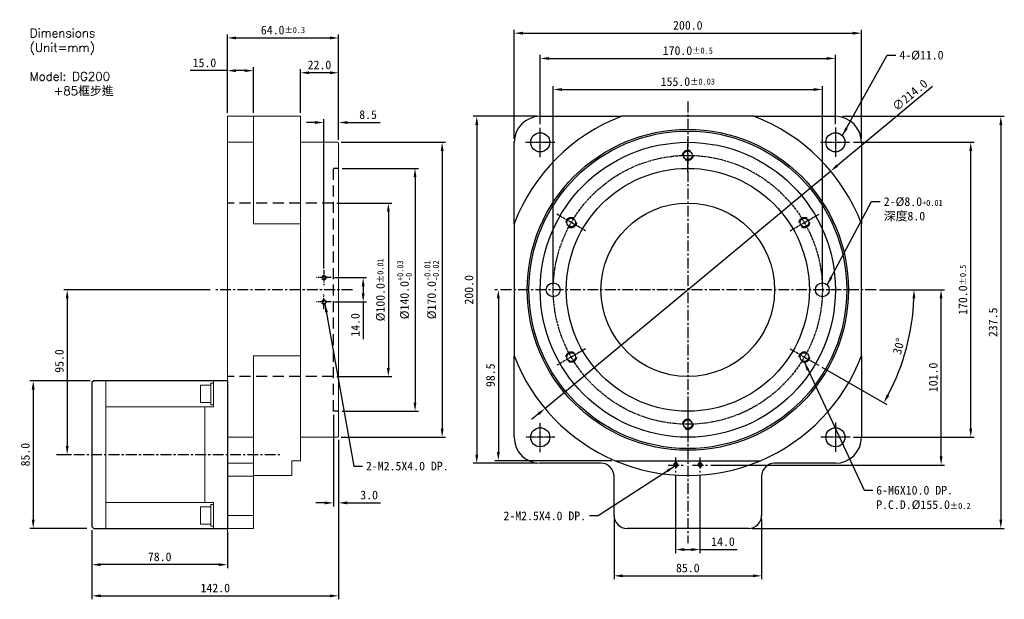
# Model space of a CAD drawing. Header units: inches. Extents: x 104 to 671, y 88 to 422.
import ezdxf

# ---------------------------------------------------------------- set-up
doc = ezdxf.new("R2010")
doc.units = ezdxf.units.IN
doc.header["$MEASUREMENT"] = 0
doc.linetypes.add('CENTER', pattern=[2, 1.25, -0.25, 0.25, -0.25])
doc.linetypes.add('HIDDEN', pattern=[9.525, 6.35, -3.175])
doc.layers.add('1', color=1, linetype='CENTER')
doc.layers.add('DIM', color=4, linetype='Continuous')
doc.dimstyles.get("Standard").update_dxf_attribs({"dimtxt": 5, "dimasz": 5, "dimexe": 2, "dimexo": 2, "dimgap": 2, "dimtad": 1, "dimdec": 1, "dimzin": 1, "dimdsep": 46, "dimtxsty": 'Standard', "dimcen": 0.09, "dimadec": 0, "dimazin": 0, "dimtfac": 1, "dimtdec": 1, "dimtofl": 0, "dimtmove": 0, "dimatfit": 3, "dimfxl": 1, "dimtolj": 1, "dimtzin": 0, "dimarcsym": 0})

# ---------------------------------------------------------------- blocks, each defined once
blk = doc.blocks.new('*D2')
at = {"layer": 'Defpoints', "color": 0, "transparency": 16777216}
for p in [(566.13, 382.13), (411.13, 266.68), (566.13, 266.68)]:
    blk.add_point(p, dxfattribs=at)
at = {"layer": 'DIM', "color": 0, "lineweight": -2, "transparency": 16777216}
for p, q in [((411.13, 268.68), (411.13, 384.13)), ((416.13, 382.13), (561.13, 382.13)), ((566.13, 268.68), (566.13, 384.13))]:
    blk.add_line(p, q, dxfattribs=at)
at = {"layer": 'DIM', "color": 0, "transparency": 16777216}
for points in [[(416.13, 382.96), (416.13, 381.3), (411.13, 382.13)], [(561.13, 382.96), (561.13, 381.3), (566.13, 382.13)]]:
    blk.add_solid(points, dxfattribs=at)
at = {"layer": 'DIM', "color": 0, "transparency": 16777216, "insert": (488.63, 386.63), "char_height": 5, "attachment_point": 5}
blk.add_mtext('\\A1;155.0{\\H3.500000;±0.03}', dxfattribs=at)
blk = doc.blocks.new('*D3')
at = {"layer": 'Defpoints', "color": 0, "transparency": 16777216}
for p in [(573.63, 400.02), (403.63, 360.18), (573.63, 360.18)]:
    blk.add_point(p, dxfattribs=at)
at = {"layer": 'DIM', "color": 0, "lineweight": -2, "transparency": 16777216}
for p, q in [((403.63, 362.18), (403.63, 402.02)), ((408.63, 400.02), (568.63, 400.02)), ((573.63, 362.18), (573.63, 402.02))]:
    blk.add_line(p, q, dxfattribs=at)
at = {"layer": 'DIM', "color": 0, "transparency": 16777216}
for points in [[(408.63, 400.85), (408.63, 399.19), (403.63, 400.02)], [(568.63, 400.85), (568.63, 399.19), (573.63, 400.02)]]:
    blk.add_solid(points, dxfattribs=at)
at = {"layer": 'DIM', "color": 0, "transparency": 16777216, "insert": (488.63, 404.52), "char_height": 5, "attachment_point": 5}
blk.add_mtext('\\A1;170.0{\\H3.500000;±0.5}', dxfattribs=at)
blk = doc.blocks.new('*D4')
at = {"layer": 'Defpoints', "color": 0, "transparency": 16777216}
for p in [(588.63, 414.59), (388.63, 351.68), (588.63, 351.68)]:
    blk.add_point(p, dxfattribs=at)
at = {"layer": 'DIM', "color": 0, "lineweight": -2, "transparency": 16777216}
for p, q in [((388.63, 353.68), (388.63, 416.59)), ((393.63, 414.59), (583.63, 414.59)), ((588.63, 353.68), (588.63, 416.59))]:
    blk.add_line(p, q, dxfattribs=at)
at = {"layer": 'DIM', "color": 0, "transparency": 16777216}
for points in [[(393.63, 415.42), (393.63, 413.75), (388.63, 414.59)], [(583.63, 415.42), (583.63, 413.75), (588.63, 414.59)]]:
    blk.add_solid(points, dxfattribs=at)
at = {"layer": 'DIM', "color": 0, "transparency": 16777216, "insert": (488.63, 419.09), "char_height": 5, "attachment_point": 5}
blk.add_mtext('\\A1;200.0', dxfattribs=at)
blk = doc.blocks.new('*D5')
at = {"layer": 'Defpoints', "color": 0, "transparency": 16777216}
for p in [(582.13, 351.68), (651.58, 351.68), (582.13, 181.68)]:
    blk.add_point(p, dxfattribs=at)
at = {"layer": 'DIM', "color": 0, "lineweight": -2, "transparency": 16777216}
for p, q in [((584.13, 351.68), (653.58, 351.68)), ((651.58, 186.68), (651.58, 346.68)), ((584.13, 181.68), (653.58, 181.68))]:
    blk.add_line(p, q, dxfattribs=at)
at = {"layer": 'DIM', "color": 0, "transparency": 16777216}
for points in [[(650.75, 346.68), (652.42, 346.68), (651.58, 351.68)], [(650.75, 186.68), (652.42, 186.68), (651.58, 181.68)]]:
    blk.add_solid(points, dxfattribs=at)
at = {"layer": 'DIM', "color": 0, "transparency": 16777216, "insert": (647.08, 266.68), "char_height": 5, "attachment_point": 5, "rotation": 90}
blk.add_mtext('\\A1;170.0{\\H3.500000;±0.5}', dxfattribs=at)
blk = doc.blocks.new('*D6')
at = {"layer": 'Defpoints', "color": 0, "transparency": 16777216}
for p in [(597.09, 266.68), (634.51, 266.68), (499.88, 165.68)]:
    blk.add_point(p, dxfattribs=at)
at = {"layer": 'DIM', "color": 0, "lineweight": -2, "transparency": 16777216}
for p, q in [((599.09, 266.68), (636.51, 266.68)), ((634.51, 170.68), (634.51, 261.68)), ((501.88, 165.68), (636.51, 165.68))]:
    blk.add_line(p, q, dxfattribs=at)
at = {"layer": 'DIM', "color": 0, "transparency": 16777216}
for points in [[(633.68, 261.68), (635.34, 261.68), (634.51, 266.68)], [(633.68, 170.68), (635.34, 170.68), (634.51, 165.68)]]:
    blk.add_solid(points, dxfattribs=at)
at = {"layer": 'DIM', "color": 0, "transparency": 16777216, "insert": (630.01, 216.18), "char_height": 5, "attachment_point": 5, "rotation": 90}
blk.add_mtext('\\A1;101.0', dxfattribs=at)
blk = doc.blocks.new('*D7')
at = {"layer": 'Defpoints', "color": 0, "transparency": 16777216}
for p in [(381.1, 266.68), (379.51, 168.18), (446.84, 168.18)]:
    blk.add_point(p, dxfattribs=at)
at = {"layer": 'DIM', "color": 0, "lineweight": -2, "transparency": 16777216}
for p, q in [((379.1, 266.68), (377.51, 266.68)), ((379.51, 261.68), (379.51, 173.18)), ((444.84, 168.18), (377.51, 168.18))]:
    blk.add_line(p, q, dxfattribs=at)
at = {"layer": 'DIM', "color": 0, "transparency": 16777216}
for points in [[(378.67, 261.68), (380.34, 261.68), (379.51, 266.68)], [(378.67, 173.18), (380.34, 173.18), (379.51, 168.18)]]:
    blk.add_solid(points, dxfattribs=at)
at = {"layer": 'DIM', "color": 0, "transparency": 16777216, "insert": (375.01, 217.43), "char_height": 5, "attachment_point": 5, "rotation": 90}
blk.add_mtext('\\A1;98.5', dxfattribs=at)
blk = doc.blocks.new('*D8')
at = {"layer": 'Defpoints', "color": 0, "transparency": 16777216}
for p in [(575.63, 366.68), (523.63, 129.18), (668.91, 129.18)]:
    blk.add_point(p, dxfattribs=at)
at = {"layer": 'DIM', "color": 0, "lineweight": -2, "transparency": 16777216}
for p, q in [((577.63, 366.68), (670.91, 366.68)), ((668.91, 361.68), (668.91, 134.18)), ((525.63, 129.18), (670.91, 129.18))]:
    blk.add_line(p, q, dxfattribs=at)
at = {"layer": 'DIM', "color": 0, "transparency": 16777216}
for points in [[(668.08, 361.68), (669.75, 361.68), (668.91, 366.68)], [(668.08, 134.18), (669.75, 134.18), (668.91, 129.18)]]:
    blk.add_solid(points, dxfattribs=at)
at = {"layer": 'DIM', "color": 0, "transparency": 16777216, "insert": (664.41, 247.93), "char_height": 5, "attachment_point": 5, "rotation": 90}
blk.add_mtext('\\A1;237.5', dxfattribs=at)
blk = doc.blocks.new('*D9')
at = {"layer": 'Defpoints', "color": 0, "transparency": 16777216}
for p in [(380.17, 266.68), (597.09, 266.68), (547.49, 232.7), (564.01, 223.16), (611.07, 222.12)]:
    blk.add_point(p, dxfattribs=at)
at = {"layer": 'DIM', "color": 0, "lineweight": -2, "transparency": 16777216}
for p, q in [((599.09, 266.68), (620.93, 266.68)), ((565.74, 222.16), (603.21, 200.53))]:
    blk.add_line(p, q, dxfattribs=at)
blk.add_arc((488.63, 266.68), 130.3, 332.1987, 357.8013, dxfattribs=at)
at = {"layer": 'DIM', "color": 0, "transparency": 16777216}
for points in [[(618, 261.7), (619.67, 261.67), (618.93, 266.68)], [(604.62, 205.5), (603.16, 206.31), (601.47, 201.53)]]:
    blk.add_solid(points, dxfattribs=at)
at = {"layer": 'DIM', "color": 0, "transparency": 16777216, "insert": (610.14, 234.12), "char_height": 5, "attachment_point": 5, "rotation": 75}
blk.add_mtext('\\A1;30°', dxfattribs=at)
blk = doc.blocks.new('*D10')
at = {"layer": 'Defpoints', "color": 0, "transparency": 16777216}
for p in [(446.13, 136.68), (531.13, 136.68), (531.13, 101.83)]:
    blk.add_point(p, dxfattribs=at)
at = {"layer": 'DIM', "color": 0, "lineweight": -2, "transparency": 16777216}
for p, q in [((446.13, 134.68), (446.13, 99.83)), ((531.13, 134.68), (531.13, 99.83)), ((451.13, 101.83), (526.13, 101.83))]:
    blk.add_line(p, q, dxfattribs=at)
at = {"layer": 'DIM', "color": 0, "transparency": 16777216}
for points in [[(451.13, 102.67), (451.13, 101), (446.13, 101.83)], [(526.13, 102.67), (526.13, 101), (531.13, 101.83)]]:
    blk.add_solid(points, dxfattribs=at)
at = {"layer": 'DIM', "color": 0, "transparency": 16777216, "insert": (488.63, 106.33), "char_height": 5, "attachment_point": 5}
blk.add_mtext('\\A1;85.0', dxfattribs=at)
blk = doc.blocks.new('*D11')
at = {"layer": 'Defpoints', "color": 0, "transparency": 16777216}
for p in [(287.48, 336.68), (287.48, 196.68), (331.52, 196.68)]:
    blk.add_point(p, dxfattribs=at)
at = {"layer": 'DIM', "color": 0, "lineweight": -2, "transparency": 16777216}
for p, q in [((289.48, 336.68), (333.52, 336.68)), ((331.52, 331.68), (331.52, 201.68)), ((289.48, 196.68), (333.52, 196.68))]:
    blk.add_line(p, q, dxfattribs=at)
at = {"layer": 'DIM', "color": 0, "transparency": 16777216}
for points in [[(330.69, 331.68), (332.36, 331.68), (331.52, 336.68)], [(330.69, 201.68), (332.36, 201.68), (331.52, 196.68)]]:
    blk.add_solid(points, dxfattribs=at)
at = {"layer": 'DIM', "color": 0, "transparency": 16777216, "insert": (325.44, 266.68), "char_height": 5, "attachment_point": 5, "rotation": 90}
blk.add_mtext('\\A1;%%C140.0{\\H3.500000;\\S+0.03^ -0;}', dxfattribs=at)
blk = doc.blocks.new('*D12')
at = {"layer": 'Defpoints', "color": 0, "transparency": 16777216}
for p in [(284.48, 316.68), (284.48, 216.68), (316.17, 216.68)]:
    blk.add_point(p, dxfattribs=at)
at = {"layer": 'DIM', "color": 0, "lineweight": -2, "transparency": 16777216}
for p, q in [((286.48, 316.68), (318.17, 316.68)), ((316.17, 311.68), (316.17, 221.68)), ((286.48, 216.68), (318.17, 216.68))]:
    blk.add_line(p, q, dxfattribs=at)
at = {"layer": 'DIM', "color": 0, "transparency": 16777216}
for points in [[(315.33, 311.68), (317, 311.68), (316.17, 316.68)], [(315.33, 221.68), (317, 221.68), (316.17, 216.68)]]:
    blk.add_solid(points, dxfattribs=at)
at = {"layer": 'DIM', "color": 0, "transparency": 16777216, "insert": (311.67, 266.68), "char_height": 5, "attachment_point": 5, "rotation": 90}
blk.add_mtext('\\A1;%%C100.0{\\H3.500000;±0.01}', dxfattribs=at)
blk = doc.blocks.new('*D13')
at = {"layer": 'Defpoints', "color": 0, "transparency": 16777216}
for p in [(286.98, 351.68), (286.98, 181.68), (347.15, 181.68)]:
    blk.add_point(p, dxfattribs=at)
at = {"layer": 'DIM', "color": 0, "lineweight": -2, "transparency": 16777216}
for p, q in [((288.98, 351.68), (349.15, 351.68)), ((347.15, 346.68), (347.15, 186.68)), ((288.98, 181.68), (349.15, 181.68))]:
    blk.add_line(p, q, dxfattribs=at)
at = {"layer": 'DIM', "color": 0, "transparency": 16777216}
for points in [[(346.32, 346.68), (347.98, 346.68), (347.15, 351.68)], [(346.32, 186.68), (347.98, 186.68), (347.15, 181.68)]]:
    blk.add_solid(points, dxfattribs=at)
at = {"layer": 'DIM', "color": 0, "transparency": 16777216, "insert": (341.07, 266.68), "char_height": 5, "attachment_point": 5, "rotation": 90}
blk.add_mtext('\\A1;%%C170.0{\\H3.500000;\\S-0.01^ -0.02;}', dxfattribs=at)
blk = doc.blocks.new('*D14')
at = {"layer": 'Defpoints', "color": 0, "transparency": 16777216}
for p in [(284.48, 196.68), (287.48, 182.18), (287.48, 143.87)]:
    blk.add_point(p, dxfattribs=at)
at = {"layer": 'DIM', "color": 0, "lineweight": -2, "transparency": 16777216}
for p, q in [((284.48, 194.68), (284.48, 141.87)), ((287.48, 180.18), (287.48, 141.87)), ((279.48, 143.87), (274.48, 143.87)), ((292.48, 143.87), (311.67, 143.87))]:
    blk.add_line(p, q, dxfattribs=at)
at = {"layer": 'DIM', "color": 0, "transparency": 16777216}
for points in [[(279.48, 144.71), (279.48, 143.04), (284.48, 143.87)], [(292.48, 144.71), (292.48, 143.04), (287.48, 143.87)]]:
    blk.add_solid(points, dxfattribs=at)
at = {"layer": 'DIM', "color": 0, "transparency": 16777216, "insert": (305.09, 148.37), "char_height": 5, "attachment_point": 5}
blk.add_mtext('\\A1;3.0', dxfattribs=at)
blk = doc.blocks.new('*D15')
at = {"layer": 'Defpoints', "color": 0, "transparency": 16777216}
for p in [(287.48, 363.11), (287.48, 351.18), (278.98, 276.93)]:
    blk.add_point(p, dxfattribs=at)
at = {"layer": 'DIM', "color": 0, "lineweight": -2, "transparency": 16777216}
for p, q in [((273.98, 363.11), (268.98, 363.11)), ((278.98, 278.93), (278.98, 365.11)), ((287.48, 353.18), (287.48, 365.11)), ((292.48, 363.11), (311.48, 363.11))]:
    blk.add_line(p, q, dxfattribs=at)
at = {"layer": 'DIM', "color": 0, "transparency": 16777216}
for points in [[(273.98, 363.94), (273.98, 362.28), (278.98, 363.11)], [(292.48, 363.94), (292.48, 362.28), (287.48, 363.11)]]:
    blk.add_solid(points, dxfattribs=at)
at = {"layer": 'DIM', "color": 0, "transparency": 16777216, "insert": (304.48, 367.61), "char_height": 5, "attachment_point": 5}
blk.add_mtext('\\A1;8.5', dxfattribs=at)
blk = doc.blocks.new('*D16')
at = {"layer": 'Defpoints', "color": 0, "transparency": 16777216}
for p in [(265.48, 391.78), (265.48, 366.68), (287.48, 351.18)]:
    blk.add_point(p, dxfattribs=at)
at = {"layer": 'DIM', "color": 0, "lineweight": -2, "transparency": 16777216}
for p, q in [((265.48, 368.68), (265.48, 393.78)), ((282.48, 391.78), (270.48, 391.78)), ((287.48, 353.18), (287.48, 393.78))]:
    blk.add_line(p, q, dxfattribs=at)
at = {"layer": 'DIM', "color": 0, "transparency": 16777216}
for points in [[(270.48, 392.61), (270.48, 390.94), (265.48, 391.78)], [(282.48, 392.61), (282.48, 390.94), (287.48, 391.78)]]:
    blk.add_solid(points, dxfattribs=at)
at = {"layer": 'DIM', "color": 0, "transparency": 16777216, "insert": (276.48, 396.28), "char_height": 5, "attachment_point": 5}
blk.add_mtext('\\A1;22.0', dxfattribs=at)
blk = doc.blocks.new('*D17')
at = {"layer": 'Defpoints', "color": 0, "transparency": 16777216}
for p in [(223.48, 392.98), (223.48, 366.68), (238.48, 366.68)]:
    blk.add_point(p, dxfattribs=at)
at = {"layer": 'DIM', "color": 0, "lineweight": -2, "transparency": 16777216}
for p, q in [((223.48, 392.98), (201.98, 392.98)), ((223.48, 368.68), (223.48, 394.98)), ((233.48, 392.98), (228.48, 392.98)), ((238.48, 368.68), (238.48, 394.98))]:
    blk.add_line(p, q, dxfattribs=at)
at = {"layer": 'DIM', "color": 0, "transparency": 16777216}
for points in [[(228.48, 393.81), (228.48, 392.15), (223.48, 392.98)], [(233.48, 393.81), (233.48, 392.15), (238.48, 392.98)]]:
    blk.add_solid(points, dxfattribs=at)
at = {"layer": 'DIM', "color": 0, "transparency": 16777216, "insert": (210.23, 397.48), "char_height": 5, "attachment_point": 5}
blk.add_mtext('\\A1;15.0', dxfattribs=at)
blk = doc.blocks.new('*D18')
at = {"layer": 'Defpoints', "color": 0, "transparency": 16777216}
for p in [(287.48, 411.85), (223.48, 366.68), (287.48, 351.18)]:
    blk.add_point(p, dxfattribs=at)
at = {"layer": 'DIM', "color": 0, "lineweight": -2, "transparency": 16777216}
for p, q in [((223.48, 368.68), (223.48, 413.85)), ((228.48, 411.85), (282.48, 411.85)), ((287.48, 353.18), (287.48, 413.85))]:
    blk.add_line(p, q, dxfattribs=at)
at = {"layer": 'DIM', "color": 0, "transparency": 16777216}
for points in [[(228.48, 412.68), (228.48, 411.01), (223.48, 411.85)], [(282.48, 412.68), (282.48, 411.01), (287.48, 411.85)]]:
    blk.add_solid(points, dxfattribs=at)
at = {"layer": 'DIM', "color": 0, "transparency": 16777216, "insert": (255.48, 416.35), "char_height": 5, "attachment_point": 5}
blk.add_mtext('\\A1;64.0{\\H3.500000;±0.3}', dxfattribs=at)
blk = doc.blocks.new('*D19')
at = {"layer": 'Defpoints', "color": 0, "transparency": 16777216}
for p in [(215.48, 266.68), (124.98, 171.68), (131.19, 171.68)]:
    blk.add_point(p, dxfattribs=at)
at = {"layer": 'DIM', "color": 0, "lineweight": -2, "transparency": 16777216}
for p, q in [((213.48, 266.68), (129.19, 266.68)), ((131.19, 261.68), (131.19, 176.68)), ((126.98, 171.68), (133.19, 171.68))]:
    blk.add_line(p, q, dxfattribs=at)
at = {"layer": 'DIM', "color": 0, "transparency": 16777216}
for points in [[(130.36, 261.68), (132.03, 261.68), (131.19, 266.68)], [(130.36, 176.68), (132.03, 176.68), (131.19, 171.68)]]:
    blk.add_solid(points, dxfattribs=at)
at = {"layer": 'DIM', "color": 0, "transparency": 16777216, "insert": (126.69, 225.63), "char_height": 5, "attachment_point": 5, "rotation": 90}
blk.add_mtext('\\A1;95.0', dxfattribs=at)
blk = doc.blocks.new('*D20')
at = {"layer": 'Defpoints', "color": 0, "transparency": 16777216}
for p in [(146.48, 214.18), (111.62, 129.18), (144.49, 129.18)]:
    blk.add_point(p, dxfattribs=at)
at = {"layer": 'DIM', "color": 0, "lineweight": -2, "transparency": 16777216}
for p, q in [((144.48, 214.18), (109.62, 214.18)), ((111.62, 209.18), (111.62, 134.18)), ((142.49, 129.18), (109.62, 129.18))]:
    blk.add_line(p, q, dxfattribs=at)
at = {"layer": 'DIM', "color": 0, "transparency": 16777216}
for points in [[(110.78, 209.18), (112.45, 209.18), (111.62, 214.18)], [(110.78, 134.18), (112.45, 134.18), (111.62, 129.18)]]:
    blk.add_solid(points, dxfattribs=at)
at = {"layer": 'DIM', "color": 0, "transparency": 16777216, "insert": (107.12, 171.68), "char_height": 5, "attachment_point": 5, "rotation": 90}
blk.add_mtext('\\A1;85.0', dxfattribs=at)
blk = doc.blocks.new('*D21')
at = {"layer": 'Defpoints', "color": 0, "transparency": 16777216}
for p in [(287.48, 182.18), (145.48, 130.18), (287.48, 90.28)]:
    blk.add_point(p, dxfattribs=at)
at = {"layer": 'DIM', "color": 0, "lineweight": -2, "transparency": 16777216}
for p, q in [((287.48, 180.18), (287.48, 88.28)), ((145.48, 128.18), (145.48, 88.28)), ((150.48, 90.28), (282.48, 90.28))]:
    blk.add_line(p, q, dxfattribs=at)
at = {"layer": 'DIM', "color": 0, "transparency": 16777216}
for points in [[(150.48, 91.12), (150.48, 89.45), (145.48, 90.28)], [(282.48, 91.12), (282.48, 89.45), (287.48, 90.28)]]:
    blk.add_solid(points, dxfattribs=at)
at = {"layer": 'DIM', "color": 0, "transparency": 16777216, "insert": (216.48, 94.78), "char_height": 5, "attachment_point": 5}
blk.add_mtext('\\A1;142.0', dxfattribs=at)
blk = doc.blocks.new('*D22')
at = {"layer": 'Defpoints', "color": 0, "transparency": 16777216}
for p in [(481.63, 161.43), (495.63, 161.43), (495.63, 116.97)]:
    blk.add_point(p, dxfattribs=at)
at = {"layer": 'DIM', "color": 0, "lineweight": -2, "transparency": 16777216}
for p, q in [((481.63, 159.43), (481.63, 114.97)), ((495.63, 159.43), (495.63, 114.97)), ((486.63, 116.97), (490.63, 116.97)), ((495.63, 116.97), (517.13, 116.97))]:
    blk.add_line(p, q, dxfattribs=at)
at = {"layer": 'DIM', "color": 0, "transparency": 16777216}
for points in [[(486.63, 117.8), (486.63, 116.14), (481.63, 116.97)], [(490.63, 117.8), (490.63, 116.14), (495.63, 116.97)]]:
    blk.add_solid(points, dxfattribs=at)
at = {"layer": 'DIM', "color": 0, "transparency": 16777216, "insert": (508.88, 121.47), "char_height": 5, "attachment_point": 5}
blk.add_mtext('\\A1;14.0', dxfattribs=at)
blk = doc.blocks.new('*D23')
at = {"layer": 'Defpoints', "color": 0, "transparency": 16777216}
for p in [(283.23, 273.68), (283.23, 259.68), (301.65, 259.68)]:
    blk.add_point(p, dxfattribs=at)
at = {"layer": 'DIM', "color": 0, "lineweight": -2, "transparency": 16777216}
for p, q in [((285.23, 273.68), (303.65, 273.68)), ((301.65, 268.68), (301.65, 264.68)), ((285.23, 259.68), (303.65, 259.68)), ((301.65, 259.68), (301.65, 238.18))]:
    blk.add_line(p, q, dxfattribs=at)
at = {"layer": 'DIM', "color": 0, "transparency": 16777216}
for points in [[(300.81, 268.68), (302.48, 268.68), (301.65, 273.68)], [(300.81, 264.68), (302.48, 264.68), (301.65, 259.68)]]:
    blk.add_solid(points, dxfattribs=at)
at = {"layer": 'DIM', "color": 0, "transparency": 16777216, "insert": (297.15, 246.43), "char_height": 5, "attachment_point": 5, "rotation": 90}
blk.add_mtext('\\A1;14.0', dxfattribs=at)
blk = doc.blocks.new('*D24')
at = {"layer": 'Defpoints', "color": 0, "transparency": 16777216}
for p in [(570.9, 335.09), (406.36, 198.27)]:
    blk.add_point(p, dxfattribs=at)
at = {"layer": 'DIM', "color": 0, "lineweight": -2, "transparency": 16777216}
for p, q in [((629.6, 383.9), (574.75, 338.29)), ((406.36, 198.27), (570.9, 335.09)), ((402.51, 195.07), (398.67, 191.87))]:
    blk.add_line(p, q, dxfattribs=at)
at = {"layer": 'DIM', "color": 0, "transparency": 16777216}
for points in [[(574.21, 338.93), (575.28, 337.65), (570.9, 335.09)], [(401.98, 195.71), (403.05, 194.43), (406.36, 198.27)]]:
    blk.add_solid(points, dxfattribs=at)
at = {"layer": 'DIM', "color": 0, "transparency": 16777216, "insert": (616.54, 378.89), "char_height": 5, "attachment_point": 5, "rotation": 39.7451}
blk.add_mtext('\\A1;∅214.0', dxfattribs=at)
blk = doc.blocks.new('*D25')
at = {"layer": 'Defpoints', "color": 0, "transparency": 16777216}
for p in [(403.63, 366.68), (367.1, 166.68), (403.63, 166.68)]:
    blk.add_point(p, dxfattribs=at)
at = {"layer": 'DIM', "color": 0, "lineweight": -2, "transparency": 16777216}
for p, q in [((401.63, 366.68), (365.1, 366.68)), ((367.1, 361.68), (367.1, 171.68)), ((401.63, 166.68), (365.1, 166.68))]:
    blk.add_line(p, q, dxfattribs=at)
at = {"layer": 'DIM', "color": 0, "transparency": 16777216}
for points in [[(366.27, 361.68), (367.93, 361.68), (367.1, 366.68)], [(366.27, 171.68), (367.93, 171.68), (367.1, 166.68)]]:
    blk.add_solid(points, dxfattribs=at)
at = {"layer": 'DIM', "color": 0, "transparency": 16777216, "insert": (362.6, 266.68), "char_height": 5, "attachment_point": 5, "rotation": 90}
blk.add_mtext('\\A1;200.0', dxfattribs=at)
blk = doc.blocks.new('*D27')
at = {"color": 0, "lineweight": -2, "transparency": 16777216}
for p, q in [((145.48, 128.18), (145.48, 106.26)), ((223.48, 127.18), (223.48, 106.26)), ((218.48, 108.26), (150.48, 108.26))]:
    blk.add_line(p, q, dxfattribs=at)
at = {"color": 0, "transparency": 16777216}
for points in [[(150.48, 109.09), (150.48, 107.43), (145.48, 108.26)], [(218.48, 109.09), (218.48, 107.43), (223.48, 108.26)]]:
    blk.add_solid(points, dxfattribs=at)
at = {"layer": 'Defpoints', "color": 0, "transparency": 16777216}
for p in [(145.48, 130.18), (223.48, 129.18), (145.48, 108.26)]:
    blk.add_point(p, dxfattribs=at)
at = {"color": 0, "transparency": 16777216, "insert": (184.48, 112.76), "char_height": 5, "attachment_point": 5}
blk.add_mtext('\\A1;78.0', dxfattribs=at)

msp = doc.modelspace()

# ---------------------------------------------------------------- linework, layer by layer
at = {"color": 7, "linetype": 'Continuous', "lineweight": 15}
for p, q in [((223.48, 366.68), (238.48, 366.68)), ((223.48, 127.18), (223.48, 366.68)), ((265.48, 366.68), (238.48, 366.68)), ((238.48, 366.68), (238.48, 351.68)), ((265.48, 366.68), (265.48, 304.75)), ((238.48, 351.68), (223.48, 351.68)), ((238.48, 351.68), (238.48, 304.75)), ((287.48, 182.18), (287.48, 351.18)), ((265.48, 304.75), (238.48, 304.75)), ((265.48, 304.75), (265.48, 228.61)), ((265.48, 228.61), (238.48, 228.61)), ((238.48, 228.61), (238.48, 181.68)), ((265.48, 228.61), (265.48, 168.18)), ((223.48, 181.68), (238.48, 181.68)), ((238.48, 181.68), (238.48, 166.68)), ((238.48, 166.68), (223.48, 166.68)), ((238.48, 166.68), (238.48, 159.18)), ((260.48, 168.18), (265.48, 168.18)), ((260.48, 168.18), (260.48, 159.68)), ((238.48, 159.18), (223.48, 159.18)), ((238.48, 159.18), (238.48, 136.68)), ((223.48, 136.68), (238.48, 136.68)), ((223.48, 129.18), (223.48, 136.68)), ((238.48, 136.68), (238.48, 129.18)), ((238.48, 129.18), (223.48, 129.18))]:
    msp.add_line(p, q, dxfattribs=at)
at = {"color": 7, "linetype": 'Continuous'}
for p, q in [((403.63, 366.68), (450.57, 366.68)), ((526.7, 366.68), (450.57, 366.68)), ((526.7, 366.68), (573.63, 366.68)), ((388.63, 304.75), (388.63, 351.68)), ((588.63, 351.68), (588.63, 304.75)), ((388.63, 304.75), (388.63, 228.61)), ((588.63, 228.61), (588.63, 304.75)), ((388.63, 181.68), (388.63, 228.61)), ((588.63, 228.61), (588.63, 181.68)), ((438.63, 166.68), (403.63, 166.68)), ((446.84, 168.18), (530.43, 168.18)), ((573.63, 166.68), (538.63, 166.68)), ((446.13, 136.68), (446.13, 159.18)), ((531.13, 159.18), (531.13, 136.68)), ((523.63, 129.18), (453.63, 129.18))]:
    msp.add_line(p, q, dxfattribs=at)
at = {"color": 1, "linetype": 'CENTER', "ltscale": 0.5}
for p, q in [((403.63, 343.18), (403.63, 360.18)), ((573.63, 360.18), (573.63, 343.18)), ((395.13, 351.68), (412.13, 351.68)), ((565.13, 351.68), (582.13, 351.68)), ((403.63, 173.18), (403.63, 190.18)), ((573.63, 190.18), (573.63, 173.18)), ((412.13, 181.68), (395.13, 181.68)), ((582.13, 181.68), (565.13, 181.68))]:
    msp.add_line(p, q, dxfattribs=at)
at = {"color": 2, "linetype": 'HIDDEN'}
for p, q in [((284.48, 196.68), (284.48, 336.68)), ((287.48, 336.68), (284.48, 336.68)), ((284.48, 316.68), (223.48, 316.68)), ((284.48, 216.68), (223.48, 216.68)), ((287.48, 196.68), (284.48, 196.68))]:
    msp.add_line(p, q, dxfattribs=at)
at = {"color": 7}
for p, q in [((146.48, 214.18), (145.48, 213.18)), ((145.48, 213.18), (145.48, 130.18)), ((223.48, 214.18), (146.48, 214.18)), ((223.48, 214.18), (223.48, 129.18)), ((146.48, 129.18), (145.48, 130.18)), ((146.48, 129.18), (223.48, 129.18))]:
    msp.add_line(p, q, dxfattribs=at)
at = {"linetype": 'Continuous', "lineweight": 0}
for p, q in [((153.48, 129.18), (153.48, 214.18)), ((207.88, 201.68), (207.88, 211.68)), ((207.88, 211.68), (213.88, 211.68)), ((213.88, 200.43), (213.88, 212.93)), ((213.88, 212.93), (215.48, 212.93)), ((215.48, 214.18), (215.48, 199.18)), ((215.48, 199.18), (153.48, 199.18)), ((207.88, 201.68), (213.88, 201.68)), ((210.48, 144.18), (210.48, 199.18)), ((215.48, 200.43), (213.88, 200.43)), ((215.48, 144.18), (153.48, 144.18)), ((213.88, 130.43), (213.88, 142.93)), ((213.88, 142.93), (215.48, 142.93)), ((215.48, 144.18), (215.48, 129.18)), ((207.88, 131.68), (207.88, 141.68)), ((207.88, 141.68), (213.88, 141.68)), ((207.88, 131.68), (213.88, 131.68)), ((215.48, 130.43), (213.88, 130.43))]:
    msp.add_line(p, q, dxfattribs=at)
at = {"color": 7, "linetype": 'Continuous'}
for centre, radius in [((488.63, 266.68), 92.5), ((488.63, 266.68), 91.5), ((403.63, 351.68), 5.5), ((573.63, 351.68), 5.5), ((403.63, 181.68), 5.5), ((573.63, 181.68), 5.5), ((481.63, 165.68), 1.04), ((495.63, 165.68), 1.04)]:
    msp.add_circle(centre, radius, dxfattribs=at)
for centre, radius in [((488.63, 266.68), 85), ((488.63, 344.18), 2.5), ((488.63, 266.68), 70), ((488.63, 266.68), 50), ((421.51, 305.43), 2.5), ((555.75, 305.43), 2.5), ((411.13, 266.68), 4), ((566.13, 266.68), 4), ((421.51, 227.93), 2.5), ((555.75, 227.93), 2.5), ((488.63, 189.18), 2.5)]:
    msp.add_circle(centre, radius)
at = {"color": 2, "linetype": 'HIDDEN'}
for centre in [(488.63, 344.18), (421.51, 305.43), (555.75, 305.43), (421.51, 227.93), (555.75, 227.93), (488.63, 189.18)]:
    msp.add_circle(centre, 3, dxfattribs=at)
at = {"color": 2, "linetype": 'HIDDEN', "ltscale": 0.5}
for centre in [(278.98, 273.68), (278.98, 259.68)]:
    msp.add_circle(centre, 1.25, dxfattribs=at)
at = {"color": 7, "linetype": 'Continuous', "lineweight": 0}
for centre in [(278.98, 273.68), (278.98, 259.68)]:
    msp.add_circle(centre, 1, dxfattribs=at)
at = {"color": 7, "linetype": 'Continuous'}
for centre, radius, start, end in [((488.63, 266.68), 107, 110.8397, 159.1603), ((403.63, 351.68), 15, 90, 180), ((488.63, 266.68), 107, 20.8397, 69.1603), ((573.63, 351.68), 15, 0, 90), ((488.63, 266.68), 107, 200.8397, 247.0082), ((488.63, 266.68), 107, 292.9918, 339.1603), ((403.63, 181.68), 15, 180, 270), ((573.63, 181.68), 15, 270, 0), ((438.63, 159.18), 7.5, 0, 90), ((488.63, 266.68), 107, 247.0082, 292.9918), ((538.63, 159.18), 7.5, 90, 180), ((453.63, 136.68), 7.5, 180, 270), ((523.63, 136.68), 7.5, 270, 0)]:
    msp.add_arc(centre, radius, start, end, dxfattribs=at)
at = {"color": 2}
for centre in [(481.63, 165.68), (495.63, 165.68)]:
    msp.add_arc(centre, 1.25, 265, 185, dxfattribs=at)
at = {"color": 7, "linetype": 'Continuous', "lineweight": 15}
for points in [[(286.98, 351.68), (265.48, 351.68)], [(287.48, 351.18), (286.98, 351.68)], [(265.48, 181.68), (286.98, 181.68)], [(286.98, 181.68), (287.48, 182.18)], [(238.48, 159.68), (260.48, 159.68)]]:
    msp.add_open_spline(points, degree=1, dxfattribs=at)
at = {"layer": '1', "ltscale": 5}
for p, q in [((488.63, 375.14), (488.63, 120.72)), ((488.63, 334.64), (488.63, 353.72)), ((295.48, 266.68), (215.48, 266.68)), ((597.09, 266.68), (380.17, 266.68)), ((488.63, 198.72), (488.63, 179.64)), ((124.98, 171.68), (254.27, 171.68)), ((477.38, 165.68), (485.88, 165.68)), ((481.63, 169.93), (481.63, 161.43)), ((491.38, 165.68), (499.88, 165.68)), ((495.63, 169.93), (495.63, 161.43))]:
    msp.add_line(p, q, dxfattribs=at)
at = {"layer": '1'}
for p, q in [((429.77, 300.66), (413.25, 310.2)), ((547.49, 300.66), (564.01, 310.2)), ((429.77, 232.7), (413.25, 223.16)), ((547.49, 232.7), (564.01, 223.16))]:
    msp.add_line(p, q, dxfattribs=at)
at = {"layer": '1', "ltscale": 2}
for p, q in [((278.98, 277.93), (278.98, 269.43)), ((283.23, 273.68), (274.73, 273.68)), ((278.98, 255.43), (278.98, 263.93)), ((283.23, 259.68), (274.73, 259.68))]:
    msp.add_line(p, q, dxfattribs=at)
at = {"layer": '1'}
msp.add_circle((488.63, 266.68), 77.5, dxfattribs=at)

# ---------------------------------------------------------------- texts
at = {"layer": 'DIM', "insert": (109.63, 417.18), "char_height": 5, "width": 95.0679, "attachment_point": 1}
msp.add_mtext('{\\Fromans|c136;Dimensions\\P(\\Fromans|c0;Unit=mm\\Fromans|c136;)\\P\\PModel: DG200\\P    +85\\fPMingLiU|b0|i0|c136|p18;框步進}', dxfattribs=at)
at = {"layer": 'DIM', "char_height": 5}
for s, insert, attachment_point in [('4-%%C11.0', (610.49, 404.43), 1), ('2-%%C8.0{\\H0.7x;+0.01\\P\\fPMingLiU|b0|i0|c136|p18;\\H1.4286x;深度}8.0', (601.5, 320), 1), ('2-M2.5X4.0 DP.', (303.26, 167.59), 1), ('6-M6X10.0 DP.\\PP.C.D.%%C155.0{\\H0.7x;%%P0.2}', (597.14, 153.68), 1), ('2-M2.5X4.0 DP.', (430.06, 133.82), 9)]:
    msp.add_mtext(s, dxfattribs=dict(at, insert=insert, attachment_point=attachment_point))

# ---------------------------------------------------------------- dimensions: what is measured, and where the dimension line sits
at = {"color": 4}
dim = msp.add_linear_dim(base=(145.48, 108.26), p1=(223.48, 129.18), p2=(145.48, 130.18), dimstyle='Standard', dxfattribs=at)
dim.commit()
dim.dimension.update_dxf_attribs({"geometry": '*D27', "text_midpoint": (184.48, 112.76)})
at = {"layer": 'DIM'}
for base, p1, p2, picture, middle in [((588.63, 414.59), (388.63, 351.68), (588.63, 351.68), '*D4', (488.63, 419.09)), ((223.48, 392.98), (238.48, 366.68), (223.48, 366.68), '*D17', (210.23, 397.48)), ((265.48, 391.78), (287.48, 351.18), (265.48, 366.68), '*D16', (276.48, 396.28)), ((531.13, 101.83), (446.13, 136.68), (531.13, 136.68), '*D10', (488.63, 106.33))]:
    dim = msp.add_linear_dim(base=base, p1=p1, p2=p2, dimstyle='Standard', dxfattribs=at)
    dim.commit()
    dim.dimension.update_dxf_attribs({"geometry": picture, "text_midpoint": middle})
for base, p1, p2, override, picture, middle in [((287.48, 411.85), (223.48, 366.68), (287.48, 351.18), {"dimgap": 2, "dimtol": 1, "dimlim": 0, "dimtp": 0.3, "dimtm": 0.3, "dimtfac": 0.7}, '*D18', (255.48, 416.35)), ((573.63, 400.02), (403.63, 360.18), (573.63, 360.18), {"dimtol": 1, "dimtp": 0.5, "dimtm": 0.5, "dimtfac": 0.7}, '*D3', (488.63, 404.52)), ((566.13, 382.13), (411.13, 266.68), (566.13, 266.68), {"dimtol": 1, "dimtp": 0.03, "dimtm": 0.03, "dimtfac": 0.7, "dimtdec": 2}, '*D2', (488.63, 386.63))]:
    dim = msp.add_linear_dim(base=base, p1=p1, p2=p2, dimstyle='Standard', override=override, dxfattribs=at)
    dim.commit()
    dim.dimension.update_dxf_attribs({"geometry": picture, "text_midpoint": middle})
dim = msp.add_diameter_dim_2p(p1=(406.36, 198.27), p2=(570.9, 335.09), dimstyle='Standard', override={"dimdec": 1, "dimtofl": 1}, dxfattribs=at)
dim.commit()
dim.dimension.update_dxf_attribs({"geometry": '*D24', "text_midpoint": (619.41, 375.43), "dimtype": 163})
for base, p1, p2, picture, middle in [((287.48, 363.11), (278.98, 276.93), (287.48, 351.18), '*D15', (304.48, 363.11)), ((287.48, 143.87), (284.48, 196.68), (287.48, 182.18), '*D14', (305.09, 143.87)), ((287.48, 90.28), (145.48, 130.18), (287.48, 182.18), '*D21', (216.48, 90.28)), ((495.63, 116.97), (481.63, 161.43), (495.63, 161.43), '*D22', (508.88, 116.97))]:
    dim = msp.add_linear_dim(base=base, p1=p1, p2=p2, dimstyle='Standard', dxfattribs=at)
    dim.commit()
    dim.dimension.update_dxf_attribs({"geometry": picture, "text_midpoint": middle, "dimtype": 160})
for base, p1, p2, picture, middle in [((367.1, 166.68), (403.63, 366.68), (403.63, 166.68), '*D25', (362.6, 266.68)), ((668.91, 129.18), (575.63, 366.68), (523.63, 129.18), '*D8', (664.41, 247.93)), ((301.65, 259.68), (283.23, 273.68), (283.23, 259.68), '*D23', (297.15, 246.43)), ((379.51, 168.18), (381.1, 266.68), (446.84, 168.18), '*D7', (375.01, 217.43)), ((634.51, 266.68), (499.88, 165.68), (597.09, 266.68), '*D6', (630.01, 216.18))]:
    dim = msp.add_linear_dim(base=base, p1=p1, p2=p2, angle=90, dimstyle='Standard', dxfattribs=at)
    dim.commit()
    dim.dimension.update_dxf_attribs({"geometry": picture, "text_midpoint": middle})
for base, p1, p2, override, picture, middle in [((347.15, 181.68), (286.98, 351.68), (286.98, 181.68), {"dimgap": 2, "dimtol": 1, "dimlim": 0, "dimtp": -0.01, "dimtm": 0.02, "dimtfac": 0.7, "dimtdec": 2, "dimtzin": 8}, '*D13', (341.07, 266.68)), ((331.52, 196.68), (287.48, 336.68), (287.48, 196.68), {"dimtol": 1, "dimtp": 0.03, "dimtm": 0, "dimtfac": 0.7, "dimtdec": 2, "dimtzin": 8}, '*D11', (325.44, 266.68)), ((316.17, 216.68), (284.48, 316.68), (284.48, 216.68), {"dimtol": 1, "dimtp": 0.01, "dimtm": 0.01, "dimtfac": 0.7, "dimtdec": 2}, '*D12', (311.67, 266.68))]:
    dim = msp.add_linear_dim(base=base, p1=p1, p2=p2, angle=90, text='%%C<>', dimstyle='Standard', override=override, dxfattribs=at)
    dim.commit()
    dim.dimension.update_dxf_attribs({"geometry": picture, "text_midpoint": middle})
dim = msp.add_linear_dim(base=(651.58, 351.68), p1=(582.13, 181.68), p2=(582.13, 351.68), angle=90, dimstyle='Standard', override={"dimtol": 1, "dimtp": 0.5, "dimtm": 0.5, "dimtfac": 0.7}, dxfattribs=at)
dim.commit()
dim.dimension.update_dxf_attribs({"geometry": '*D5', "text_midpoint": (647.08, 266.68)})
for base, p1, p2, picture, middle in [((131.19, 171.68), (215.48, 266.68), (124.98, 171.68), '*D19', (131.19, 225.63)), ((111.62, 129.18), (146.48, 214.18), (144.49, 129.18), '*D20', (111.62, 171.68))]:
    dim = msp.add_linear_dim(base=base, p1=p1, p2=p2, angle=90, dimstyle='Standard', dxfattribs=at)
    dim.commit()
    dim.dimension.update_dxf_attribs({"geometry": picture, "text_midpoint": middle, "dimtype": 160})
dim = msp.add_angular_dim_2l(base=(611.07, 222.12), line1=((597.09, 266.68), (380.17, 266.68)), line2=((547.49, 232.7), (564.01, 223.16)), dimstyle='Standard', dxfattribs=at)
dim.commit()
dim.dimension.update_dxf_attribs({"geometry": '*D9', "text_midpoint": (610.14, 234.12)})

# ---------------------------------------------------------------- leaders
at = {"layer": 'DIM', "annotation_type": 0, "has_hookline": 1}
for points, hookline_direction, text_width in [([(577.6, 355.49), (603.49, 401.93), (608.49, 401.93)], 0, 25.83), ([(568.94, 269.52), (594.5, 317.5), (599.5, 317.5)], 0, 37.5), ([(279.67, 258.64), (296.26, 165.09), (301.26, 165.09)], 0, 57.5), ([(555.75, 224.93), (590.14, 151.18), (595.14, 151.18)], 0, 54.08), ([(480.92, 164.92), (437.06, 136.32), (432.06, 136.32)], 1, 57.5)]:
    msp.add_leader(points, dimstyle='Standard', override={"dimgap": 2, "dimtad": 0}, dxfattribs=dict(at, hookline_direction=hookline_direction, text_width=text_width))

doc.saveas('drawing.dxf')
